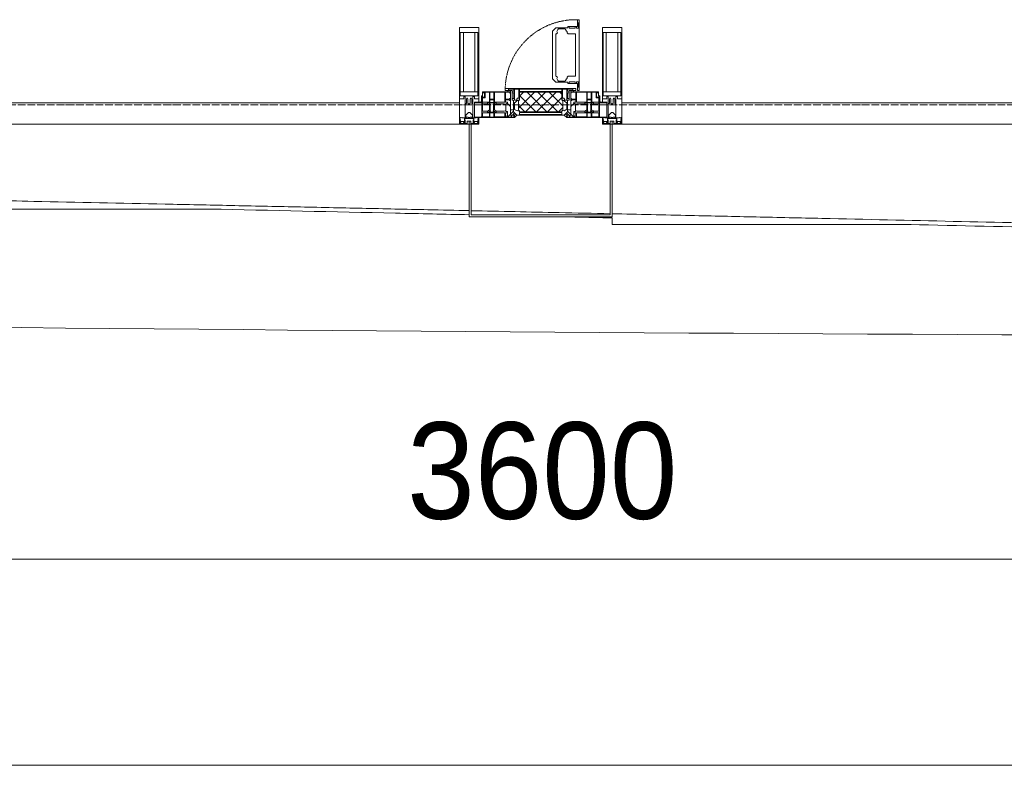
# Model space of a CAD drawing. Header units: millimetres. Extents: x 5617 to 110067, y 7718 to 195801.
# Tile 6 of 81: x 37315 to 39863, y 13620 to 15621. Entities that reach past the tile are written whole.
import ezdxf

# ---------------------------------------------------------------- set-up
doc = ezdxf.new("R2010")
doc.units = ezdxf.units.MM
doc.linetypes.add('-D1-02х01', pattern=[3, 2, -1])
doc.linetypes.add('ADSK_Линия сетки', pattern=[25, 20, -2.5, 0, -2.5])
for name, color, linetype, lineweight in [('Импосты витража', 7, 'Continuous', 18), ('Колонны', 7, 'Continuous', 18), ('Окна', 7, 'Continuous', 18), ('Оси', 7, 'Continuous', 9), ('Панели витража', 7, 'Continuous', 18), ('Размеры', 7, 'Continuous', 9), ('Размеры-100', 7, 'Continuous', 9), ('Форма', 7, 'Continuous', 18), ('Формообразующий элемент-перекрытие', 7, 'Continuous', 18), ('Элементы узлов', 7, 'Continuous', 18)]:
    doc.layers.add(name, color=color, linetype=linetype, lineweight=lineweight)
doc.styles.add('Arial', font='arial.ttf', dxfattribs={"width": 0.9, "height": 250})
doc.dimstyles.new('Основной_2_5_мм', dxfattribs={"dimscale": 304.8, "dimtxt": 255.06485, "dimasz": 0.463911, "dimexe": 0.492126, "dimexo": 0.492126, "dimgap": 0.098425, "dimtad": 1, "dimdec": 0, "dimdsep": 46, "dimtxsty": 'Arial', "dimblk1": 'OBLIQUE', "dimblk2": 'OBLIQUE', "dimsah": 1, "dimcen": 0.09, "dimdle": 0.492126, "dimazin": 2, "dimtfac": 1, "dimtdec": 4, "dimtix": 1, "dimtmove": 0, "dimatfit": 3, "dimfxl": 1, "dimtvp": 1, "dimtolj": 1, "dimtzin": 0, "dimlwd": 20, "dimlwe": 20, "dimarcsym": 2})

# ---------------------------------------------------------------- blocks, each defined once
blk = doc.blocks.new('System Panel - A_PAN_Glass-7510832-МКСС_К4_L14_48_300_')
at = {"layer": 'Панели витража', "color": 253, "lineweight": 5, "true_color": 0xaaaaaa}
for p, q in [((656.25, 55), (-656.25, 55)), ((-656.25, 55), (-656.25, 0)), ((656.25, 0), (656.25, 55)), ((-656.25, 0), (656.25, 0))]:
    blk.add_line(p, q, dxfattribs=at)
blk = doc.blocks.new('A_PAN_Створка - 383мм п-7_1-V66-МКСС_К4_L14_48_300_')
at = {"layer": 'Панели витража', "lineweight": 5}
h = blk.add_hatch(dxfattribs=at)
h.set_pattern_fill('FP_6', color=256, style=0, pattern_type=2)
h.set_pattern_definition([(45, (-106150, -15350), (-14.1421356, 14.1421356), []), (135, (-106150, -15350), (-14.1421356, -14.1421356), [])])
h.paths.add_polyline_path([(-54.5, 31.8), (54.5, 31.8), (54.9, 34.1), (57.2, 36.4), (57.2, 60.8), (54.6, 63.4), (53.6, 82.7), (-54.6, 81.8), (-54.6, 63.4), (-57.2, 60.8), (-57.2, 36.4), (-54.9, 34.1)])
at = {"layer": 'Окна', "lineweight": 5}
for p, q in [((95.1, 270.5), (95.1, 252.9)), ((99.6, 270.5), (95.1, 270.5)), ((97.9, 262.4), (95.1, 262.4)), ((97.9, 262.4), (97.9, 248.4)), ((99.6, 270.5), (99.6, 87.5)), ((39.7, 249), (31.1, 240.4)), ((31.1, 117.6), (31.1, 240.4)), ((41.4, 234.2), (39.1, 233.8)), ((39.1, 179), (39.1, 233.8)), ((70.1, 249), (39.7, 249)), ((41.4, 234.2), (43.5, 236.3)), ((45, 244.7), (42.3, 239.8)), ((42.3, 239.8), (43.5, 236.3)), ((45.9, 246.8), (45, 244.7)), ((63.3, 246.8), (45.9, 246.8)), ((64.1, 245), (63.3, 246.8)), ((64.1, 245), (66.7, 241)), ((66.7, 241), (68.6, 239.7)), ((68.6, 239.7), (68.6, 236.4)), ((68.6, 236.4), (71.1, 233.9)), ((70.1, 252.9), (70.1, 249)), ((95.1, 252.9), (70.1, 252.9)), ((71.1, 233.9), (89.5, 233.9)), ((74.1, 248.4), (74.1, 252.9)), ((89.1, 248.4), (74.1, 248.4)), ((89.1, 252.9), (89.1, 248.4)), ((89.5, 233.9), (90.6, 232.8)), ((90.6, 125.2), (90.6, 232.8)), ((93.1, 248.4), (93.1, 252.9)), ((97.9, 248.4), (93.1, 248.4)), ((39.1, 179), (39.1, 124.2)), ((39.7, 109), (31.1, 117.6)), ((41.4, 123.8), (39.1, 124.2)), ((70.1, 109), (39.7, 109)), ((41.4, 123.8), (43.5, 121.7)), ((42.3, 118.2), (43.5, 121.7)), ((45, 113.3), (42.3, 118.2)), ((45.9, 111.2), (45, 113.3)), ((63.3, 111.2), (45.9, 111.2)), ((64.1, 113), (63.3, 111.2)), ((64.1, 113), (66.7, 117)), ((66.7, 117), (68.6, 118.3)), ((68.6, 121.6), (71.1, 124.1)), ((68.6, 118.3), (68.6, 121.6)), ((70.1, 105.1), (70.1, 109)), ((95.1, 105.1), (70.1, 105.1)), ((71.1, 124.1), (89.5, 124.1)), ((74.1, 109.6), (74.1, 105.1)), ((89.1, 109.6), (74.1, 109.6)), ((89.1, 105.1), (89.1, 109.6)), ((89.5, 124.1), (90.6, 125.2)), ((93.1, 109.6), (93.1, 105.1)), ((97.9, 109.6), (93.1, 109.6)), ((95.1, 87.5), (95.1, 105.1)), ((97.9, 95.6), (97.9, 109.6)), ((-150, 84), (-78, 84)), ((-150, 73.5), (-150, 84)), ((-91.5, 92), (91.5, 92)), ((-91.5, 87.5), (-91.5, 92)), ((-73.9, 87.5), (-91.5, 87.5)), ((-78, 84), (-78, 23.5)), ((-73.9, 62.5), (-73.9, 87.5)), ((73.9, 87.5), (73.9, 62.5)), ((91.5, 87.5), (73.9, 87.5)), ((78, 84), (150, 84)), ((78, 23.5), (78, 84)), ((91.5, 92), (91.5, 87.5)), ((97.9, 95.6), (95.1, 95.6)), ((99.6, 87.5), (95.1, 87.5)), ((150, 84), (150, 73.5)), ((-171, 57), (-156, 57)), ((-171, 17), (-171, 57)), ((-153, 73.5), (-150, 73.5)), ((-153, 60), (-153, 73.5)), ((-70, 62.5), (-73.9, 62.5)), ((-70, 32.1), (-70, 62.5)), ((70, 62.5), (70, 32.1)), ((73.9, 62.5), (70, 62.5)), ((150, 73.5), (153, 73.5)), ((153, 73.5), (153, 60)), ((156, 57), (171, 57)), ((171, 57), (171, 17)), ((-61.4, 23.5), (-70, 32.1)), ((-67.9, 23.5), (-64.6, 26.8)), ((-64.6, 26.8), (-61.4, 23.5)), ((70, 32.1), (61.4, 23.5)), ((61.4, 23.5), (64.6, 26.8)), ((64.6, 26.8), (67.9, 23.5)), ((-67.9, 17), (-171, 17)), ((-78, 23.5), (-67.9, 23.5)), ((-67.9, 17), (-67.9, 23.5)), ((-61.4, 23.5), (-67.9, 17)), ((61.4, 23.5), (-61.4, 23.5)), ((67.9, 17), (61.4, 23.5)), ((67.9, 23.5), (67.9, 17)), ((67.9, 23.5), (78, 23.5)), ((171, 17), (67.9, 17))]:
    blk.add_line(p, q, dxfattribs=at)
at = {"layer": 'Окна', "color": 253, "lineweight": 5, "true_color": 0xaaaaaa}
for p, q in [((-148.5, 82.5), (-132.4, 82.5)), ((-148.5, 81), (-148.5, 82.5)), ((-143.5, 81), (-148.5, 81)), ((-145, 69.5), (-145, 79.5)), ((-143.5, 68), (-143.5, 81)), ((-132.4, 56.6), (-132.4, 82.5)), ((-131, 82.5), (-120.8, 82.5)), ((-131, 82.5), (-131, 64.6)), ((-120.8, 82.5), (-120.8, 64.6)), ((-119.3, 82.5), (-92.5, 82.5)), ((-119.3, 56.6), (-119.3, 82.5)), ((-92.5, 56.6), (-92.5, 82.5)), ((-90.8, 82.5), (-79.5, 82.5)), ((-90.8, 64.6), (-90.8, 82.5)), ((-85, 84), (-85, 87.5)), ((-85, 87.5), (-78, 87.5)), ((-78, 84), (-85, 84)), ((-79.5, 82.5), (-79.5, 80.6)), ((-79.5, 80.6), (-78, 80.6)), ((-78, 87.5), (-78, 84)), ((78, 87.5), (78, 84)), ((85, 87.5), (78, 87.5)), ((78, 84), (85, 84)), ((79.5, 80.6), (78, 80.6)), ((90.8, 82.5), (79.5, 82.5)), ((79.5, 82.5), (79.5, 80.6)), ((85, 84), (85, 87.5)), ((90.8, 64.6), (90.8, 82.5)), ((119.3, 82.5), (92.5, 82.5)), ((92.5, 56.6), (92.5, 82.5)), ((119.3, 56.6), (119.3, 82.5)), ((120.8, 82.5), (120.8, 64.6)), ((131, 82.5), (120.8, 82.5)), ((131, 82.5), (131, 64.6)), ((132.4, 56.6), (132.4, 82.5)), ((148.5, 82.5), (132.4, 82.5)), ((143.5, 81), (148.5, 81)), ((143.5, 68), (143.5, 81)), ((145, 69.5), (145, 79.5)), ((148.5, 81), (148.5, 82.5)), ((-171, 55.5), (-152, 55.5)), ((-152, 20), (-152, 73.5)), ((-150.5, 69.5), (-150.5, 73.5)), ((-145, 69.5), (-150.5, 69.5)), ((-150.5, 33.6), (-150.5, 68)), ((-150.5, 68), (-143.5, 68)), ((-150.5, 56.6), (-132.4, 56.6)), ((-136.4, 52.4), (-150.5, 52.4)), ((-137.2, 54.8), (-135.8, 50.8)), ((-132.5, 54.8), (-137.2, 54.8)), ((-132.5, 53.8), (-133.4, 52)), ((-133.4, 52), (-130.1, 50.4)), ((-132.5, 53.8), (-132.5, 54.8)), ((-131, 64.6), (-120.8, 64.6)), ((-131, 56.5), (-131, 62.6)), ((-120.8, 62.6), (-131, 62.6)), ((-131, 56.5), (-120.8, 56.5)), ((-131, 55.1), (-131, 52.7)), ((-120.8, 55.1), (-131, 55.1)), ((-129.4, 51.1), (-131, 52.7)), ((-130.1, 50.4), (-129.4, 51.1)), ((-122.4, 51.1), (-120.8, 52.7)), ((-121.7, 50.4), (-122.4, 51.1)), ((-118.4, 52), (-121.7, 50.4)), ((-120.8, 56.5), (-120.8, 62.6)), ((-120.8, 55.1), (-120.8, 52.7)), ((-92.5, 56.6), (-119.3, 56.6)), ((-119.3, 54.8), (-114.6, 54.8)), ((-119.3, 53.8), (-119.3, 54.8)), ((-119.3, 53.8), (-118.4, 52)), ((-114.6, 54.8), (-115.9, 50.8)), ((-94.1, 52.5), (-115.3, 52.5)), ((-89.9, 50.9), (-94.1, 52.5)), ((-80.1, 64.6), (-90.8, 64.6)), ((-90.8, 62.7), (-90.8, 56.6)), ((-80.4, 62.7), (-90.8, 62.7)), ((-90.8, 56.6), (-85.9, 56.6)), ((-89.9, 52.2), (-88.6, 53.5)), ((-89.9, 52.2), (-89.9, 50.9)), ((-85.9, 53.5), (-88.6, 53.5)), ((-85.9, 56.6), (-85.9, 53.5)), ((-85.9, 53.5), (-78, 45.6)), ((-80.4, 61.1), (-80.4, 62.7)), ((-78, 61.1), (-80.4, 61.1)), ((-80.1, 66.1), (-80.1, 64.6)), ((-78, 66.1), (-80.1, 66.1)), ((-78, 66.1), (-78, 61.1)), ((78, 66.1), (78, 61.1)), ((78, 66.1), (80.1, 66.1)), ((78, 61.1), (80.4, 61.1)), ((85.9, 53.5), (78, 45.6)), ((80.1, 66.1), (80.1, 64.6)), ((80.1, 64.6), (90.8, 64.6)), ((80.4, 62.7), (90.8, 62.7)), ((80.4, 61.1), (80.4, 62.7)), ((85.9, 56.6), (85.9, 53.5)), ((90.8, 56.6), (85.9, 56.6)), ((85.9, 53.5), (88.6, 53.5)), ((89.9, 52.2), (88.6, 53.5)), ((89.9, 50.9), (94.1, 52.5)), ((89.9, 52.2), (89.9, 50.9)), ((90.8, 62.7), (90.8, 56.6)), ((92.5, 56.6), (119.3, 56.6)), ((94.1, 52.5), (115.3, 52.5)), ((114.6, 54.8), (115.9, 50.8)), ((119.3, 54.8), (114.6, 54.8)), ((119.3, 53.8), (118.4, 52)), ((118.4, 52), (121.7, 50.4)), ((119.3, 53.8), (119.3, 54.8)), ((131, 64.6), (120.8, 64.6)), ((120.8, 56.5), (120.8, 62.6)), ((120.8, 62.6), (131, 62.6)), ((131, 56.5), (120.8, 56.5)), ((120.8, 55.1), (120.8, 52.7)), ((120.8, 55.1), (131, 55.1)), ((122.4, 51.1), (120.8, 52.7)), ((121.7, 50.4), (122.4, 51.1)), ((129.4, 51.1), (131, 52.7)), ((130.1, 50.4), (129.4, 51.1)), ((133.4, 52), (130.1, 50.4)), ((131, 56.5), (131, 62.6)), ((131, 55.1), (131, 52.7)), ((150.5, 56.6), (132.4, 56.6)), ((132.5, 54.8), (137.2, 54.8)), ((132.5, 53.8), (132.5, 54.8)), ((132.5, 53.8), (133.4, 52)), ((137.2, 54.8), (135.8, 50.8)), ((136.4, 52.4), (150.5, 52.4)), ((150.5, 68), (143.5, 68)), ((145, 69.5), (150.5, 69.5)), ((150.5, 69.5), (150.5, 73.5)), ((150.5, 33.6), (150.5, 68)), ((152, 20), (152, 73.5)), ((171, 55.5), (152, 55.5)), ((-136.3, 33.6), (-150.5, 33.6)), ((-150.5, 29.4), (-132.4, 29.4)), ((-150.5, 17), (-150.5, 29.4)), ((-137.2, 31), (-135.8, 35)), ((-132.5, 31), (-137.2, 31)), ((-132.1, 49), (-135.8, 50.8)), ((-132.1, 36.8), (-135.8, 35)), ((-133.4, 33.7), (-130.1, 35.3)), ((-132.5, 31.9), (-133.4, 33.7)), ((-132.5, 31.9), (-132.5, 31)), ((-132.4, 29.4), (-132.4, 18.6)), ((-132.1, 49), (-132.1, 36.8)), ((-129.4, 34.6), (-131, 33)), ((-131, 30.9), (-131, 33)), ((-120.8, 30.9), (-131, 30.9)), ((-131, 29.5), (-120.8, 29.5)), ((-131, 18.2), (-131, 29.5)), ((-130.1, 35.3), (-130.1, 50.4)), ((-130.1, 35.3), (-129.4, 34.6)), ((-121.7, 35.3), (-122.4, 34.6)), ((-122.4, 34.6), (-120.8, 33)), ((-121.7, 35.3), (-121.7, 50.4)), ((-118.4, 33.7), (-121.7, 35.3)), ((-120.8, 30.9), (-120.8, 33)), ((-120.8, 18.2), (-120.8, 29.5)), ((-119.7, 49), (-115.9, 50.8)), ((-119.7, 49), (-119.7, 36.8)), ((-119.7, 36.8), (-115.9, 35)), ((-119.3, 31.9), (-118.4, 33.7)), ((-119.3, 31.9), (-119.3, 31)), ((-119.3, 31), (-114.6, 31)), ((-92.5, 29.4), (-119.3, 29.4)), ((-119.3, 29.4), (-119.3, 18.6)), ((-114.6, 31), (-115.9, 35)), ((-94.1, 33.5), (-115.4, 33.5)), ((-89.9, 35.1), (-94.1, 33.5)), ((-92.5, 18.6), (-92.5, 29.4)), ((-90.8, 18.5), (-90.8, 29.4)), ((-90.8, 29.4), (-85.9, 29.4)), ((-89.9, 35.1), (-89.9, 50.9)), ((-89.9, 32.5), (-89.9, 35.1)), ((-85.9, 32.5), (-89.9, 32.5)), ((-85.9, 29.4), (-85.9, 32.5)), ((-85.9, 21.9), (-85.9, 29.4)), ((-70, 33.8), (-83.4, 20.4)), ((-78, 45.6), (-78, 36.8)), ((-78, 36.8), (-70, 36.8)), ((-67.2, 29.3), (-73, 23.5)), ((-70, 36.8), (-70, 33.8)), ((-67.9, 23.5), (-64.6, 26.8)), ((-64.6, 26.8), (-67.2, 29.3)), ((64.6, 26.8), (67.2, 29.3)), ((67.9, 23.5), (64.6, 26.8)), ((67.2, 29.3), (73, 23.5)), ((70, 36.8), (70, 33.8)), ((78, 36.8), (70, 36.8)), ((70, 33.8), (83.4, 20.4)), ((78, 45.6), (78, 36.8)), ((85.9, 32.5), (89.9, 32.5)), ((85.9, 29.4), (85.9, 32.5)), ((85.9, 21.9), (85.9, 29.4)), ((90.8, 29.4), (85.9, 29.4)), ((89.9, 35.1), (89.9, 50.9)), ((89.9, 35.1), (94.1, 33.5)), ((89.9, 32.5), (89.9, 35.1)), ((90.8, 18.5), (90.8, 29.4)), ((92.5, 18.6), (92.5, 29.4)), ((92.5, 29.4), (119.3, 29.4)), ((94.1, 33.5), (115.4, 33.5)), ((114.6, 31), (115.9, 35)), ((119.3, 31), (114.6, 31)), ((119.7, 49), (115.9, 50.8)), ((119.7, 36.8), (115.9, 35)), ((118.4, 33.7), (121.7, 35.3)), ((119.3, 31.9), (118.4, 33.7)), ((119.3, 31.9), (119.3, 31)), ((119.3, 29.4), (119.3, 18.6)), ((119.7, 49), (119.7, 36.8)), ((122.4, 34.6), (120.8, 33)), ((120.8, 30.9), (120.8, 33)), ((120.8, 30.9), (131, 30.9)), ((120.8, 18.2), (120.8, 29.5)), ((131, 29.5), (120.8, 29.5)), ((121.7, 35.3), (121.7, 50.4)), ((121.7, 35.3), (122.4, 34.6)), ((130.1, 35.3), (129.4, 34.6)), ((129.4, 34.6), (131, 33)), ((130.1, 35.3), (130.1, 50.4)), ((133.4, 33.7), (130.1, 35.3)), ((131, 30.9), (131, 33)), ((131, 18.2), (131, 29.5)), ((132.1, 49), (135.8, 50.8)), ((132.1, 49), (132.1, 36.8)), ((132.1, 36.8), (135.8, 35)), ((150.5, 29.4), (132.4, 29.4)), ((132.4, 29.4), (132.4, 18.6)), ((132.5, 31.9), (133.4, 33.7)), ((132.5, 31.9), (132.5, 31)), ((132.5, 31), (137.2, 31)), ((137.2, 31), (135.8, 35)), ((136.3, 33.6), (150.5, 33.6)), ((150.5, 17), (150.5, 29.4)), ((-171, 18.5), (-153.5, 18.5)), ((-153.5, 18.5), (-152, 20)), ((-132.4, 18.6), (-150.5, 18.6)), ((-120.8, 18.2), (-131, 18.2)), ((-119.3, 18.6), (-92.5, 18.6)), ((-87.3, 18.5), (-90.8, 18.5)), ((-87.3, 21.9), (-85.9, 21.9)), ((-87.3, 20.4), (-87.3, 21.9)), ((-87.3, 20.4), (-87.3, 18.5)), ((-84.8, 20.4), (-87.3, 20.4)), ((-85.9, 18.2), (-85.9, 20.4)), ((-75.9, 18.2), (-85.9, 18.2)), ((-83.4, 20.4), (-84.8, 20.4)), ((-75.9, 23.5), (-73, 23.5)), ((-75.9, 21.5), (-75.9, 23.5)), ((-75.9, 21.5), (-75.9, 18.2)), ((-74.9, 21.5), (-75.9, 21.5)), ((-74.9, 17.9), (-74.9, 21.5)), ((-68.9, 17.9), (-74.9, 17.9)), ((-68.9, 21.5), (-68.9, 17.9)), ((-67.9, 21.5), (-68.9, 21.5)), ((-67.9, 21.5), (-67.9, 23.5)), ((67.9, 21.5), (67.9, 23.5)), ((67.9, 21.5), (68.9, 21.5)), ((68.9, 21.5), (68.9, 17.9)), ((68.9, 17.9), (74.9, 17.9)), ((75.9, 23.5), (73, 23.5)), ((74.9, 21.5), (75.9, 21.5)), ((74.9, 17.9), (74.9, 21.5)), ((75.9, 21.5), (75.9, 23.5)), ((75.9, 21.5), (75.9, 18.2)), ((75.9, 18.2), (85.9, 18.2)), ((83.4, 20.4), (84.8, 20.4)), ((84.8, 20.4), (87.3, 20.4)), ((87.3, 21.9), (85.9, 21.9)), ((85.9, 18.2), (85.9, 20.4)), ((87.3, 20.4), (87.3, 21.9)), ((87.3, 20.4), (87.3, 18.5)), ((87.3, 18.5), (90.8, 18.5)), ((119.3, 18.6), (92.5, 18.6)), ((120.8, 18.2), (131, 18.2)), ((132.4, 18.6), (150.5, 18.6)), ((153.5, 18.5), (152, 20)), ((171, 18.5), (153.5, 18.5))]:
    blk.add_line(p, q, dxfattribs=at)
at = {"layer": 'Окна', "linetype": '-D1-02х01', "lineweight": 5}
blk.add_arc((91.4, 87.5), 183, 88.8555, 178.5909, dxfattribs=at)
at = {"layer": 'Окна', "lineweight": 5}
for centre, start, end in [((-156, 60), 270, 360), ((156, 60), 180, 270)]:
    blk.add_arc(centre, 3, start, end, dxfattribs=at)
at = {"layer": 'Элементы узлов', "color": 253, "lineweight": 5, "true_color": 0xaaaaaa}
for p, q in [((-91.5, 92), (-91.5, 87.5)), ((-91.5, 92), (91.5, 92)), ((-91.5, 87.5), (-73.9, 87.5)), ((-83.4, 90.3), (-69.4, 90.3)), ((-83.4, 90.3), (-83.4, 87.5)), ((-73.9, 87.5), (-73.9, 62.5)), ((-69.4, 85.5), (-73.9, 85.5)), ((-73.9, 81.5), (-69.4, 81.5)), ((-69.4, 90.3), (-69.4, 85.5)), ((-69.4, 81.5), (-69.4, 66.5)), ((-67.9, 89.3), (-66.9, 90.3)), ((-67.9, 62.5), (-67.9, 89.3)), ((-66.9, 90.3), (-57.4, 90.3)), ((-57.4, 90.3), (-56.4, 89.4)), ((-56.4, 89.4), (-56.4, 67.7)), ((-53.9, 90.3), (-54.9, 89.3)), ((-54.9, 89.3), (-54.9, 85.6)), ((-54.9, 85.6), (-53.9, 84.6)), ((-54.9, 81.9), (-53.8, 83)), ((-54.9, 63.5), (-54.9, 81.9)), ((-53.6, 82.7), (-54.6, 81.8)), ((-54.6, 81.8), (-54.6, 63.4)), ((53.9, 90.3), (-53.9, 90.3)), ((-53.9, 84.6), (53.9, 84.6)), ((53.8, 83), (-53.8, 83)), ((53.6, 82.7), (-53.6, 82.7)), ((54.6, 81.8), (53.6, 82.7)), ((54.9, 81.9), (53.8, 83)), ((53.9, 90.3), (54.9, 89.3)), ((54.9, 85.6), (53.9, 84.6)), ((54.6, 63.4), (54.6, 81.8)), ((54.9, 89.3), (54.9, 85.6)), ((54.9, 63.5), (54.9, 81.9)), ((57.4, 90.3), (56.4, 89.4)), ((56.4, 89.4), (56.4, 67.7)), ((66.9, 90.3), (57.4, 90.3)), ((67.9, 89.3), (66.9, 90.3)), ((67.9, 62.5), (67.9, 89.3)), ((69.4, 90.3), (69.4, 85.5)), ((83.4, 90.3), (69.4, 90.3)), ((69.4, 85.5), (73.9, 85.5)), ((69.4, 81.5), (69.4, 66.5)), ((73.9, 81.5), (69.4, 81.5)), ((91.5, 87.5), (73.9, 87.5)), ((73.9, 87.5), (73.9, 62.5)), ((83.4, 90.3), (83.4, 87.5)), ((91.5, 92), (91.5, 87.5)), ((-69.4, 66.5), (-73.9, 66.5)), ((-73.9, 62.5), (-70, 62.5)), ((-70, 62.5), (-70, 32.1)), ((-61.7, 62.5), (-67.9, 62.5)), ((-66, 56.5), (-67.8, 55.7)), ((-67.8, 55.7), (-67.8, 38.3)), ((-66, 56.5), (-62, 59.1)), ((-62, 59.1), (-60.7, 61)), ((-60.1, 67.7), (-61.7, 64.9)), ((-61.7, 64.9), (-61.7, 62.5)), ((-60.7, 61), (-57.4, 61)), ((-56.4, 67.7), (-60.1, 67.7)), ((-57.4, 61), (-54.9, 63.5)), ((-54.6, 63.4), (-57.2, 60.8)), ((-57.2, 60.8), (-57.2, 36.4)), ((57.2, 60.8), (54.6, 63.4)), ((57.4, 61), (54.9, 63.5)), ((56.4, 67.7), (60.1, 67.7)), ((57.2, 36.4), (57.2, 60.8)), ((60.7, 61), (57.4, 61)), ((60.1, 67.7), (61.7, 64.9)), ((62, 59.1), (60.7, 61)), ((61.7, 64.9), (61.7, 62.5)), ((61.7, 62.5), (67.9, 62.5)), ((66, 56.5), (62, 59.1)), ((66, 56.5), (67.8, 55.7)), ((67.8, 55.7), (67.8, 38.3)), ((69.4, 66.5), (73.9, 66.5)), ((70, 62.5), (70, 32.1)), ((73.9, 62.5), (70, 62.5)), ((-70, 32.1), (-61.4, 23.5)), ((-67.8, 38.3), (-65.7, 37.4)), ((-65.7, 37.4), (-60.8, 34.7)), ((-60.8, 34.7), (-57.3, 35.9)), ((-55.2, 33.8), (-57.3, 35.9)), ((-57.2, 36.4), (-54.9, 34.1)), ((-55.2, 33.8), (-54.8, 31.5)), ((-54.9, 34.1), (-54.5, 31.8)), ((-53.9, 30.5), (-54.9, 29.5)), ((-54.9, 29.5), (-54.9, 25.8)), ((-54.9, 25.8), (-53.9, 24.8)), ((0, 31.5), (-54.8, 31.5)), ((-54.5, 31.8), (54.5, 31.8)), ((53.9, 30.5), (-53.9, 30.5)), ((0, 31.5), (54.8, 31.5)), ((53.9, 30.5), (54.9, 29.5)), ((54.9, 25.8), (53.9, 24.8)), ((54.5, 31.8), (54.9, 34.1)), ((55.2, 33.8), (54.8, 31.5)), ((54.9, 34.1), (57.2, 36.4)), ((54.9, 29.5), (54.9, 25.8)), ((55.2, 33.8), (57.3, 35.9)), ((60.8, 34.7), (57.3, 35.9)), ((65.7, 37.4), (60.8, 34.7)), ((70, 32.1), (61.4, 23.5)), ((67.8, 38.3), (65.7, 37.4)), ((61.4, 23.5), (-61.4, 23.5)), ((-53.9, 24.8), (53.9, 24.8))]:
    blk.add_line(p, q, dxfattribs=at)
blk = doc.blocks.new('Rectangular Mullion - 50Wx250H-V84-МКСС_К4_L14_48_300_')
at = {"layer": 'Элементы узлов', "color": 253, "lineweight": 5, "true_color": 0xaaaaaa}
for p, q in [((-25, 65.2), (-25, 250)), ((-25, 250), (0, 250)), ((-23, 237.3), (0, 237.3)), ((-23, 237.3), (-23, 73.6)), ((-14.9, 84), (-14.9, 237.3)), ((25, 250), (0, 250)), ((23, 237.3), (0, 237.3)), ((14.9, 84), (14.9, 237.3)), ((23, 237.3), (23, 73.6)), ((25, 65.2), (25, 250)), ((0, 84), (-23, 84)), ((0, 84), (23, 84)), ((-14, 65.2), (-25, 65.2)), ((-0.5, 73.6), (-23, 73.6)), ((-14, 71.3), (-14, 65.2)), ((-10, 71.3), (-14, 71.3)), ((-10, 53), (-10, 71.3)), ((-8.7, 53), (-10, 53)), ((-10, 53), (-10, 17)), ((-8.7, 53), (-7, 54.7)), ((-7, 65.2), (-5.9, 67.3)), ((-7, 65.2), (-7, 54.7)), ((-4.1, 67.3), (-5.9, 67.3)), ((-4.1, 67.3), (-2.9, 65.1)), ((-2.9, 65.1), (-2.9, 54.6)), ((-1.3, 53), (-2.9, 54.6)), ((0, 53), (-1.3, 53)), ((0, 53), (1.3, 53)), ((0.5, 73.6), (23, 73.6)), ((1.3, 53), (2.9, 54.6)), ((4.1, 67.3), (2.9, 65.1)), ((2.9, 65.1), (2.9, 54.6)), ((4.1, 67.3), (5.9, 67.3)), ((7, 65.2), (5.9, 67.3)), ((7, 65.2), (7, 54.7)), ((8.7, 53), (7, 54.7)), ((8.7, 53), (10, 53)), ((10, 71.3), (14, 71.3)), ((10, 53), (10, 71.3)), ((10, 53), (10, 17)), ((14, 71.3), (14, 65.2)), ((14, 65.2), (25, 65.2)), ((-8.5, 23), (-1.5, 30)), ((-1.5, 30), (0, 30)), ((1.5, 30), (0, 30)), ((8.5, 23), (1.5, 30)), ((-23.8, 14.6), (-25, 14.2)), ((-25, 0), (-25, 14.2)), ((-22.3, 17), (-23.8, 17)), ((-23.8, 17), (-23.8, 14.6)), ((-22.5, 10.6), (-23.8, 14.6)), ((-22.5, 10.6), (-23.7, 9.9)), ((-23.7, 1.3), (-23.7, 9.9)), ((-23.7, 1.3), (-11.8, 1.3)), ((-23.2, 10.2), (-22.5, 8)), ((-22.5, 8), (-22.5, 4.5)), ((-21.3, 4.5), (-22.5, 4.5)), ((-22.3, 17), (-22.3, 16)), ((-22.3, 16), (-21.3, 16)), ((-19, 17.6), (-21.3, 16)), ((-21.3, 4.5), (-21.3, 6.5)), ((-21.3, 6.5), (-14.2, 6.5)), ((-18.4, 16.6), (-19, 17.6)), ((-7.4, 16.6), (-18.4, 16.6)), ((-14.2, 6.5), (-14.2, 4.5)), ((-13.2, 4.5), (-14.2, 4.5)), ((-13.2, 4.5), (-12.2, 7.2)), ((-12.7, 7.6), (-11.3, 11.4)), ((-12.7, 7.6), (-11.8, 6.9)), ((-12.2, 9), (-12.2, 14.8)), ((-12.2, 14.8), (0, 14.8)), ((-11.8, 1.3), (-11.8, 6.9)), ((-10.5, 11.2), (-11.3, 11.4)), ((-10.5, 1.5), (-10.5, 11.2)), ((-4.8, 1.5), (-10.5, 1.5)), ((-10, 17), (-7.5, 17)), ((-8.5, 18.5), (-8.5, 23)), ((-7.5, 18.5), (-8.5, 18.5)), ((-7.5, 17), (-7.5, 18.5)), ((-7.4, 18), (-7.4, 16.6)), ((-2.6, 18), (-7.4, 18)), ((0, 8), (-4.8, 8)), ((-4.8, 1.5), (-4.8, 8)), ((-2.6, 18), (-2.6, 16.8)), ((-2.6, 16.8), (0, 16.8)), ((2.6, 16.8), (0, 16.8)), ((0, 14.8), (0, 16.8)), ((0, 14.8), (0, 16.8)), ((12.2, 14.8), (0, 14.8)), ((0, 0), (0, 8)), ((0, 8), (4.8, 8)), ((0, 0), (0, 8)), ((2.6, 18), (2.6, 16.8)), ((2.6, 18), (7.4, 18)), ((4.8, 1.5), (4.8, 8)), ((4.8, 1.5), (10.5, 1.5)), ((7.4, 18), (7.4, 16.6)), ((7.4, 16.6), (18.4, 16.6)), ((7.5, 18.5), (8.5, 18.5)), ((7.5, 17), (7.5, 18.5)), ((10, 17), (7.5, 17)), ((8.5, 18.5), (8.5, 23)), ((10.5, 11.2), (11.3, 11.4)), ((10.5, 1.5), (10.5, 11.2)), ((12.7, 7.6), (11.3, 11.4)), ((12.7, 7.6), (11.8, 6.9)), ((11.8, 1.3), (11.8, 6.9)), ((23.7, 1.3), (11.8, 1.3)), ((12.2, 9), (12.2, 14.8)), ((13.2, 4.5), (12.2, 7.2)), ((13.2, 4.5), (14.2, 4.5)), ((21.3, 6.5), (14.2, 6.5)), ((14.2, 6.5), (14.2, 4.5)), ((20, 16.9), (21.3, 16)), ((22.3, 16), (21.3, 16)), ((21.3, 4.5), (21.3, 6.5)), ((21.3, 4.5), (22.5, 4.5)), ((22.3, 17), (22.3, 16)), ((22.5, 10.6), (23.8, 14.6)), ((22.5, 10.6), (23.7, 9.9)), ((23.2, 10.2), (22.5, 8)), ((22.5, 8), (22.5, 4.5)), ((23.7, 1.3), (23.7, 9.9)), ((23.8, 17), (23.8, 14.6)), ((23.8, 14.6), (25, 14.2)), ((25, 0), (25, 14.2)), ((-25, 0), (0, 0)), ((25, 0), (0, 0))]:
    blk.add_line(p, q, dxfattribs=at)
for centre, start, end in [((-0.5, 73.1), 360, 90), ((0.5, 73.1), 90, 180)]:
    blk.add_arc(centre, 0.5, start, end, dxfattribs=at)
blk = doc.blocks.new('Rectangular Mullion - R_StandardFrame_50Wx250H-V81-МКСС_К4_L14_48_300_')
at = {"layer": 'Импосты витража', "color": 253, "lineweight": 5, "true_color": 0xaaaaaa}
for p, q in [((-25, -250), (-25, 0)), ((-25, 0), (0, 0)), ((5, 0), (25, 0)), ((25, 0), (25, -17)), ((25, -57), (25, -250)), ((25, -250), (-25, -250))]:
    blk.add_line(p, q, dxfattribs=at)
blk = doc.blocks.new('Rectangular Mullion - 50Wx250H-V82-МКСС_К4_L14_48_300_')
at = {"layer": 'Элементы узлов', "color": 253, "lineweight": 5, "true_color": 0xaaaaaa}
for p, q in [((-25, 65.2), (-25, 250)), ((-25, 250), (0, 250)), ((-23, 237.3), (0, 237.3)), ((-23, 237.3), (-23, 73.6)), ((-14.9, 84), (-14.9, 237.3)), ((25, 250), (0, 250)), ((23, 237.3), (0, 237.3)), ((14.9, 84), (14.9, 237.3)), ((23, 237.3), (23, 73.6)), ((25, 65.2), (25, 250)), ((0, 84), (-23, 84)), ((0, 84), (23, 84)), ((-14, 65.2), (-25, 65.2)), ((-0.5, 73.6), (-23, 73.6)), ((-14, 71.3), (-14, 65.2)), ((-10, 71.3), (-14, 71.3)), ((-10, 53), (-10, 71.3)), ((-8.7, 53), (-10, 53)), ((-10, 53), (-10, 17)), ((-8.7, 53), (-7, 54.7)), ((-7, 65.2), (-5.9, 67.3)), ((-7, 65.2), (-7, 54.7)), ((-4.1, 67.3), (-5.9, 67.3)), ((-4.1, 67.3), (-2.9, 65.1)), ((-2.9, 65.1), (-2.9, 54.6)), ((-1.3, 53), (-2.9, 54.6)), ((0, 53), (-1.3, 53)), ((0, 53), (1.3, 53)), ((0.5, 73.6), (23, 73.6)), ((1.3, 53), (2.9, 54.6)), ((4.1, 67.3), (2.9, 65.1)), ((2.9, 65.1), (2.9, 54.6)), ((4.1, 67.3), (5.9, 67.3)), ((7, 65.2), (5.9, 67.3)), ((7, 65.2), (7, 54.7)), ((8.7, 53), (7, 54.7)), ((8.7, 53), (10, 53)), ((10, 71.3), (14, 71.3)), ((10, 53), (10, 71.3)), ((10, 53), (10, 17)), ((14, 71.3), (14, 65.2)), ((14, 65.2), (25, 65.2)), ((-8.5, 23), (-1.5, 30)), ((-1.5, 30), (0, 30)), ((1.5, 30), (0, 30)), ((8.5, 23), (1.5, 30)), ((-23.8, 14.6), (-25, 14.2)), ((-25, 0), (-25, 14.2)), ((-23.8, 17), (-23.8, 14.6)), ((-22.5, 10.6), (-23.8, 14.6)), ((-22.5, 10.6), (-23.7, 9.9)), ((-23.7, 1.3), (-23.7, 9.9)), ((-23.7, 1.3), (-11.8, 1.3)), ((-23.2, 10.2), (-22.5, 8)), ((-22.5, 8), (-22.5, 4.5)), ((-21.3, 4.5), (-22.5, 4.5)), ((-22.3, 17), (-22.3, 16)), ((-22.3, 16), (-21.3, 16)), ((-19.9, 17), (-21.3, 16)), ((-21.3, 4.5), (-21.3, 6.5)), ((-21.3, 6.5), (-14.2, 6.5)), ((-7.4, 16.6), (-18.4, 16.6)), ((-14.2, 6.5), (-14.2, 4.5)), ((-13.2, 4.5), (-14.2, 4.5)), ((-13.2, 4.5), (-12.2, 7.2)), ((-12.7, 7.6), (-11.3, 11.4)), ((-12.7, 7.6), (-11.8, 6.9)), ((-12.2, 9), (-12.2, 14.8)), ((-12.2, 14.8), (0, 14.8)), ((-11.8, 1.3), (-11.8, 6.9)), ((-10.5, 11.2), (-11.3, 11.4)), ((-10.5, 1.5), (-10.5, 11.2)), ((-4.8, 1.5), (-10.5, 1.5)), ((-10, 17), (-7.5, 17)), ((-8.5, 18.5), (-8.5, 23)), ((-7.5, 18.5), (-8.5, 18.5)), ((-7.5, 17), (-7.5, 18.5)), ((-7.4, 18), (-7.4, 16.6)), ((-2.6, 18), (-7.4, 18)), ((0, 8), (-4.8, 8)), ((-4.8, 1.5), (-4.8, 8)), ((-2.6, 18), (-2.6, 16.8)), ((-2.6, 16.8), (0, 16.8)), ((2.6, 16.8), (0, 16.8)), ((0, 14.8), (0, 16.8)), ((0, 14.8), (0, 16.8)), ((12.2, 14.8), (0, 14.8)), ((0, 0), (0, 8)), ((0, 8), (4.8, 8)), ((0, 0), (0, 8)), ((2.6, 18), (2.6, 16.8)), ((2.6, 18), (7.4, 18)), ((4.8, 1.5), (4.8, 8)), ((4.8, 1.5), (10.5, 1.5)), ((7.4, 18), (7.4, 16.6)), ((7.4, 16.6), (18.4, 16.6)), ((7.5, 18.5), (8.5, 18.5)), ((7.5, 17), (7.5, 18.5)), ((10, 17), (7.5, 17)), ((8.5, 18.5), (8.5, 23)), ((10.5, 11.2), (11.3, 11.4)), ((10.5, 1.5), (10.5, 11.2)), ((12.7, 7.6), (11.3, 11.4)), ((12.7, 7.6), (11.8, 6.9)), ((11.8, 1.3), (11.8, 6.9)), ((23.7, 1.3), (11.8, 1.3)), ((12.2, 9), (12.2, 14.8)), ((13.2, 4.5), (12.2, 7.2)), ((13.2, 4.5), (14.2, 4.5)), ((21.3, 6.5), (14.2, 6.5)), ((14.2, 6.5), (14.2, 4.5)), ((18.4, 16.6), (19, 17.6)), ((19, 17.6), (21.3, 16)), ((22.3, 16), (21.3, 16)), ((21.3, 4.5), (21.3, 6.5)), ((21.3, 4.5), (22.5, 4.5)), ((22.3, 17), (22.3, 16)), ((22.3, 17), (23.8, 17)), ((22.5, 10.6), (23.8, 14.6)), ((22.5, 10.6), (23.7, 9.9)), ((23.2, 10.2), (22.5, 8)), ((22.5, 8), (22.5, 4.5)), ((23.7, 1.3), (23.7, 9.9)), ((23.8, 17), (23.8, 14.6)), ((23.8, 14.6), (25, 14.2)), ((25, 0), (25, 14.2)), ((-25, 0), (0, 0)), ((25, 0), (0, 0))]:
    blk.add_line(p, q, dxfattribs=at)
for centre, start, end in [((-0.5, 73.1), 360, 90), ((0.5, 73.1), 90, 180)]:
    blk.add_arc(centre, 0.5, start, end, dxfattribs=at)
blk = doc.blocks.new('Rectangular Mullion - R_StandardFrame_50Wx250H-V83-МКСС_К4_L14_48_300_')
at = {"layer": 'Импосты витража', "color": 253, "lineweight": 5, "true_color": 0xaaaaaa}
for p, q in [((-25, -17), (-25, 0)), ((-25, 0), (-5, 0)), ((0, 0), (25, 0)), ((25, 0), (25, -250)), ((-25, -250), (-25, -57)), ((25, -250), (-25, -250))]:
    blk.add_line(p, q, dxfattribs=at)
blk = doc.blocks.new('A_SLK_PAN_Type1 - Прямой тип панели Ф-1_1-7502120-МКСС_К4_L14_48_300_')
at = {"layer": 'Колонны', "lineweight": 5}
for p, q in [((-185, 240), (185, 240)), ((-185, 0), (-185, 240)), ((-180, 235), (-180, 0)), ((180, 235), (-180, 235)), ((180, 0), (180, 235)), ((185, 240), (185, 0)), ((-180, 0), (-185, 0)), ((185, 0), (180, 0))]:
    blk.add_line(p, q, dxfattribs=at)
blk = doc.blocks.new('A_OGR_PAN_Отлив - A_OGR_PAN_Отлив-6121996-МКСС_К4_L14_48_300_')
at = {"layer": 'Колонны', "color": 253, "lineweight": 5, "true_color": 0xaaaaaa}
for q in [(-681.2, -242.7), (92.9, -260)]:
    blk.add_line((-681.2, -260), q, dxfattribs=at)
blk = doc.blocks.new('A_OGR_PAN_Отлив - A_OGR_PAN_Отлив-6122005-МКСС_К4_L14_48_300_')
at = {"layer": 'Колонны', "color": 253, "lineweight": 5, "true_color": 0xaaaaaa}
for q in [(-681.2, -205.3), (16.2, -220)]:
    blk.add_line((-681.2, -220), q, dxfattribs=at)
blk = doc.blocks.new('135_SLK_K4_AR_FCD_rvt-1-МКСС_К4_L14_48_300_')
at = {"layer": 'Форма', "color": 253, "lineweight": 9, "true_color": 0xaaaaaa}
for points, knots in [([(104602.6, 15155), (104681.1, 15153.4), (104872.9, 15149.4), (105121.4, 15144.2), (105348, 15139.4), (105518.1, 15135.8), (105688.2, 15132.1), (105837.2, 15128.9), (105929.5, 15126.8), (105965.1, 15126.1)], [-0.84547407, -0.84547407, -0.84547407, -0.84547407, -0.83928571, -0.83035714, -0.82589286, -0.82142857, -0.81696429, -0.8125, -0.8096914, -0.8096914, -0.8096914, -0.8096914]), ([(105969.9, 15126), (106045.9, 15124.3), (106166, 15121.7), (106286, 15119), (106330, 15118.1)], [-0.809566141, -0.809566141, -0.809566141, -0.809566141, -0.803571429, -0.800103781, -0.800103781, -0.800103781, -0.800103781]), ([(106335, 15118), (106402.6, 15116.5), (106526.9, 15113.7), (106707.9, 15109.7), (106934.7, 15104.7), (107218, 15098.3), (107491.1, 15092.2), (107651, 15088.6), (107697.5, 15087.6)], [-0.7999741, -0.7999741, -0.7999741, -0.7999741, -0.79464286, -0.79017857, -0.78571429, -0.77678571, -0.76785714, -0.76419054, -0.76419054, -0.76419054, -0.76419054])]:
    blk.add_open_spline(points, degree=3, knots=knots, dxfattribs=at)
at = {"layer": 'Форма', "color": 253, "lineweight": 5, "true_color": 0xaaaaaa}
blk.add_open_spline([(95358.1, 14980.4), (99924.1, 14882.9), (106327.8, 14767.5), (112943.9, 14812.1), (114517.6, 14829.1)], degree=3, knots=[30.45309, 30.45309, 30.45309, 30.45309, 55.669869, 63.594788, 63.594788, 63.594788, 63.594788], dxfattribs=at)
at = {"layer": 'Формообразующий элемент-перекрытие', "color": 253, "lineweight": 5, "true_color": 0xaaaaaa}
blk.add_open_spline([(105965, 15115.4), (105901.6, 15116.8), (105677.5, 15121.8), (105453.5, 15126.7), (105292.8, 15130.2)], degree=3, knots=[0.79894939, 0.79894939, 0.79894939, 0.79894939, 0.80387931, 0.81636946, 0.81636946, 0.81636946, 0.81636946], dxfattribs=at)
for points in [[(106335, 15107.3), (106302.9, 15108), (106270.7, 15108.7), (106238.6, 15109.4)], [(107489.1, 15081.5), (107361.5, 15084.3), (107233.9, 15087.2), (107106.2, 15090)]]:
    blk.add_open_spline(points, degree=3, dxfattribs=at)
at = {"layer": 'Импосты витража', "color": 253, "lineweight": 5, "true_color": 0xaaaaaa}
for name, p in [('Rectangular Mullion - 50Wx250H-V84-МКСС_К4_L14_48_300_', (105965, 15350)), ('Rectangular Mullion - 50Wx250H-V82-МКСС_К4_L14_48_300_', (106335, 15350))]:
    blk.add_blockref(name, p, dxfattribs=at)
at = {"layer": 'Импосты витража', "color": 253, "lineweight": 5, "true_color": 0xaaaaaa, "extrusion": (0, 0, -1), "rotation": 180}
for name, p in [('Rectangular Mullion - R_StandardFrame_50Wx250H-V81-МКСС_К4_L14_48_300_', (-105965, 15350)), ('Rectangular Mullion - R_StandardFrame_50Wx250H-V83-МКСС_К4_L14_48_300_', (-106335, 15350))]:
    blk.add_blockref(name, p, dxfattribs=at)
at = {"layer": 'Колонны', "color": 253, "lineweight": 5, "true_color": 0xaaaaaa, "rotation": 180}
blk.add_blockref('A_SLK_PAN_Type1 - Прямой тип панели Ф-1_1-7502120-МКСС_К4_L14_48_300_', (106150, 15350), dxfattribs=at)
at = {"layer": 'Колонны', "color": 253, "lineweight": 5, "true_color": 0xaaaaaa}
for name, p in [('A_OGR_PAN_Отлив - A_OGR_PAN_Отлив-6122005-МКСС_К4_L14_48_300_', (105283.8, 15350)), ('A_OGR_PAN_Отлив - A_OGR_PAN_Отлив-6121996-МКСС_К4_L14_48_300_', (107016.3, 15350))]:
    blk.add_blockref(name, p, dxfattribs=at)
at = {"layer": 'Панели витража', "color": 253, "lineweight": 5, "true_color": 0xaaaaaa}
for name, p in [('A_PAN_Створка - 383мм п-7_1-V66-МКСС_К4_L14_48_300_', (106150, 15350)), ('System Panel - A_PAN_Glass-7510832-МКСС_К4_L14_48_300_', (105283.8, 15350)), ('System Panel - A_PAN_Glass-7510832-МКСС_К4_L14_48_300_', (107016.3, 15350))]:
    blk.add_blockref(name, p, dxfattribs=at)
blk = doc.blocks.new('DIMBLOCK4-МКСС_К4_L14_48_300_')
at = {"layer": 'Размеры-100', "lineweight": 20, "transparency": 16777216}
for p, q in [((36862.7, 14223.5), (36862.7, 14373.5)), ((40462.7, 14223.5), (40462.7, 14373.5)), ((36862.7, 14223.5), (40462.7, 14223.5)), ((36862.7, 14223.5), (36862.7, 14173.5)), ((40462.7, 14223.5), (40462.7, 14173.5))]:
    blk.add_line(p, q, dxfattribs=at)
at = {"layer": 'Размеры-100', "lineweight": 40, "transparency": 16777216}
for p, q in [((36862.7, 14223.5), (36933.4, 14294.2)), ((40462.7, 14223.5), (40533.4, 14294.2)), ((36862.7, 14223.5), (36792, 14152.8)), ((40462.7, 14223.5), (40392, 14152.8))]:
    blk.add_line(p, q, dxfattribs=at)
at = {"layer": 'Размеры-100', "color": 0, "lineweight": 20, "transparency": 16777216, "insert": (38317.4, 14578.1), "char_height": 250, "width": 828.765, "attachment_point": 1, "line_spacing_factor": 0.941778, "style": 'Arial'}
blk.add_mtext('3600', dxfattribs=at)
blk = doc.blocks.new('_Oblique')
at = {"color": 0, "linetype": 'ByBlock', "lineweight": -2}
blk.add_line((-0.5, -0.5), (0.5, 0.5), dxfattribs=at)
blk = doc.blocks.new('DIMBLOCK16-МКСС_К4_L14_48_300_')
at = {"layer": 'Размеры-100', "lineweight": 20, "transparency": 16777216}
for p, q in [((29662.7, 13690.7), (29662.7, 13840.7)), ((69262.7, 13690.7), (69262.7, 13840.7)), ((29512.7, 13690.7), (69412.7, 13690.7)), ((29662.7, 13690.7), (29662.7, 13640.7)), ((69262.7, 13690.7), (69262.7, 13640.7))]:
    blk.add_line(p, q, dxfattribs=at)
at = {"layer": 'Размеры-100', "lineweight": 40, "transparency": 16777216}
for p, q in [((29662.7, 13690.7), (29733.4, 13761.4)), ((69262.7, 13690.7), (69333.4, 13761.4)), ((29662.7, 13690.7), (29592, 13620)), ((69262.7, 13690.7), (69192, 13620))]:
    blk.add_line(p, q, dxfattribs=at)
at = {"layer": 'Размеры-100', "color": 0, "lineweight": 20, "transparency": 16777216, "insert": (49031.1, 14045.3), "char_height": 250, "width": 1035.956, "attachment_point": 1, "line_spacing_factor": 0.941778, "style": 'Arial'}
blk.add_mtext('39600', dxfattribs=at)

msp = doc.modelspace()

# ---------------------------------------------------------------- linework, layer by layer
at = {"layer": 'Оси', "linetype": 'ADSK_Линия сетки'}
msp.add_line((69432.7, 15400), (25313.5, 15400), dxfattribs=at)

# ---------------------------------------------------------------- block references
at = {"lineweight": 5}
msp.add_blockref('135_SLK_K4_AR_FCD_rvt-1-МКСС_К4_L14_48_300_', (-67487.3, 0), dxfattribs=at)

# ---------------------------------------------------------------- dimensions: what is measured, and where the dimension line sits
at = {"layer": 'Размеры', "lineweight": 20}
for base, p1, p2, override, picture, middle in [((40462.7, 14223.5), (36862.7, 14323.5), (40462.7, 14323.5), {"dimpost": '<>', "dimfxl": 3600}, 'DIMBLOCK4-МКСС_К4_L14_48_300_', (38662.7, 14381.3)), ((69262.7, 13690.7), (29662.7, 13790.7), (69262.7, 13790.7), {"dimpost": '<>', "dimfxl": 39600}, 'DIMBLOCK16-МКСС_К4_L14_48_300_', (49462.7, 13848.4))]:
    dim = msp.add_linear_dim(base=base, p1=p1, p2=p2, dimstyle='Основной_2_5_мм', override=override, dxfattribs=at)
    dim.commit()
    dim.dimension.update_dxf_attribs({"geometry": picture, "text_midpoint": middle})

doc.saveas('drawing.dxf')
